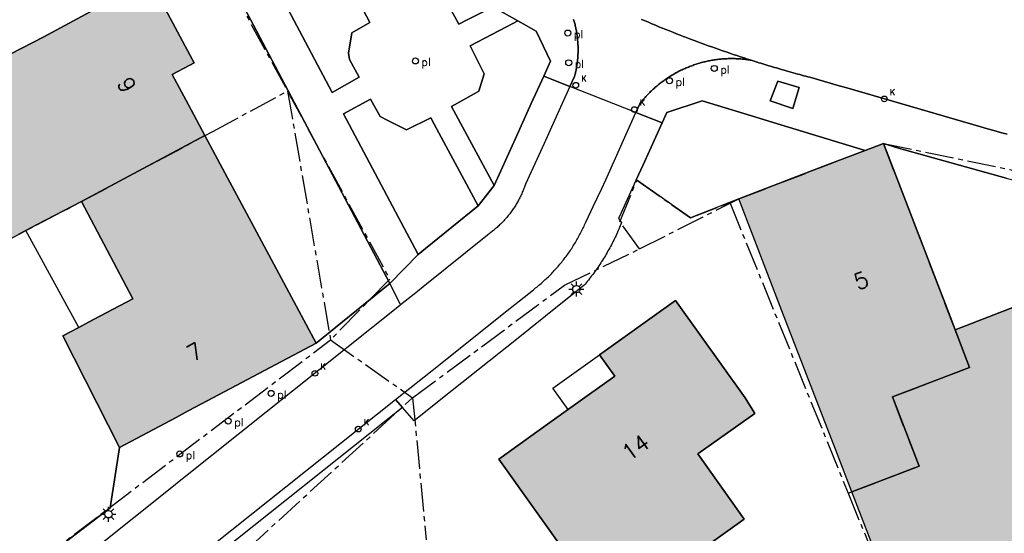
# Model space of a CAD drawing. Header units: metres. Extents: x 202952 to 203755, y 348879 to 349702.
# Tile 38 of 82: x 203237 to 203286, y 349422 to 349448. Entities that reach past the tile are written whole.
import ezdxf
from ezdxf.enums import TextEntityAlignment as Align

# ---------------------------------------------------------------- set-up
doc = ezdxf.new("R2010")
doc.units = ezdxf.units.M
doc.linetypes.add('1-200 CENTER', pattern=[4.28625, 2.8575, -0.47625, 0.47625, -0.47625])
for name, color, linetype in [('bgt.onbegroeidterreindeel', 252, 'Continuous'), ('PH-BEST-BEBOUWING', 1, 'Continuous'), ('PH-BEST-BEBOUWING-ARCERING', 254, 'Continuous'), ('PH-BEST-BEGROEIIING', 252, 'Continuous'), ('PH-BEST-HUISNUMMER', 7, 'Continuous'), ('PH-BEST-KADASTRALE-GRENS', 240, '1-200 CENTER'), ('PH-BEST-KOLK', 8, 'Continuous'), ('PH-BEST-LICHTMAST-HANDHAVENB', 6, 'Continuous'), ('PH-BEST-PAAL', 6, 'Continuous'), ('PH-BEST-WEGDEEL', 253, 'Continuous')]:
    doc.layers.add(name, color=color, linetype=linetype)
doc.styles.add('RDL_MAATVOERING', font='romans.shx')
doc.styles.add('ROMANS', font='romans.shx')

# ---------------------------------------------------------------- blocks, each defined once
blk = doc.blocks.new('*U18')
blk.add_circle((0, 0), 0.142)
at = {"ltscale": 0.05, "style": 'ROMANS'}
blk.add_text('K', height=0.3, dxfattribs=at).set_placement((0.277, 0.195))
blk = doc.blocks.new('Afzetpaal')
blk.add_circle((0, 0), 0.15)
at = {"style": 'RDL_MAATVOERING'}
blk.add_text('pl', height=0.4, dxfattribs=at).set_placement((0.302, -0.254))
blk = doc.blocks.new('Lichtmast 2')
at = {"flags": 128}
for points in [[(-0.5, 0), (-0.25, 0)], [(-0.354, 0.354), (-0.177, 0.177)], [(0, 0.25), (0, 0.5)], [(0.177, 0.177), (0.354, 0.354)], [(0.25, 0), (0.5, 0)], [(-0.354, -0.354), (-0.177, -0.177)], [(0, -0.5), (0, -0.25)], [(0.177, -0.177), (0.354, -0.354)]]:
    blk.add_lwpolyline(points, dxfattribs=at)
blk.add_circle((0, 0), 0.25)

msp = doc.modelspace()

# ---------------------------------------------------------------- hatches: boundary and pattern name
at = {"layer": 'PH-BEST-BEBOUWING-ARCERING'}
for points in [[(203246.048, 349441.974), (203239.875, 349438.682), (203237.629, 349437.507), (203237.101, 349437.231), (203236.749, 349437.047), (203233.884, 349435.549), (203232.819, 349434.992), (203231.945, 349434.535), (203230.045, 349433.541), (203228.17, 349437.115), (203232.77, 349439.52), (203233.812, 349440.066), (203234.392, 349440.369), (203232.592, 349443.89), (203229.125, 349442.118), (203227.623, 349445.05), (203232.756, 349447.67), (203233.784, 349445.654), (203234.251, 349444.738), (203234.323, 349444.606), (203235.85, 349445.455), (203235.703, 349445.733), (203236.314, 349446.049), (203238, 349446.92), (203240.309, 349448.16), (203243.29, 349449.76), (203245.314, 349445.986), (203245.51, 349445.62), (203245.295, 349445.505), (203244.41, 349445.03), (203245.218, 349443.523)], [(203251.608, 349431.604), (203245.873, 349428.56), (203245.213, 349428.21), (203244.608, 349427.889), (203241.782, 349426.389), (203238.942, 349431.957), (203239.735, 349432.38), (203240.224, 349432.641), (203241.108, 349433.112), (203242.449, 349433.816), (203239.875, 349438.682), (203246.048, 349441.974), (203246.811, 349440.552), (203248.006, 349438.323)]]:
    msp.add_hatch(color=256, dxfattribs=at).paths.add_polyline_path(points, flags=17)
h = msp.add_hatch(color=256, dxfattribs=at)
h.paths.add_polyline_path([(203272.72, 349438.81), (203277.149, 349440.51), (203279.043, 349441.238), (203279.96, 349441.59), (203280.108, 349441.205), (203283.371, 349432.711), (203283.54, 349432.27), (203284.263, 349430.388), (203280.408, 349428.907), (203281.734, 349425.453), (203278.378, 349424.163), (203277.654, 349426.03), (203274.87, 349433.21)], flags=17)
h.paths.add_polyline_path([(203278.378, 349424.163), (203281.734, 349425.453), (203280.408, 349428.907), (203284.263, 349430.388), (203283.54, 349432.27), (203286.29, 349433.326), (203286.64, 349433.46), (203287.908, 349430.157), (203289.268, 349426.615), (203290.403, 349423.658), (203290.48, 349423.458), (203292.185, 349419.018), (203298.528, 349421.433), (203299.761, 349411.306), (203299.427, 349411.258), (203284.31, 349409.082), (203281.855, 349415.399), (203281.944, 349415.446), (203280.346, 349420.011), (203280.162, 349419.944), (203280.032, 349419.897)], flags=16)
h.paths.add_polyline_path([(203264.22, 349420.92), (203260.73, 349425.8), (203263.278, 349427.623), (203265.153, 349428.964), (203266.53, 349429.95), (203265.76, 349431.02), (203269.56, 349433.74), (203273.05, 349428.86), (203273.526, 349428.074), (203270.676, 349426.063), (203273.003, 349422.792), (203268.147, 349419.329), (203266.939, 349418.468), (203266.258, 349417.982)], flags=16)

# ---------------------------------------------------------------- linework, layer by layer
at = {"layer": 'bgt.onbegroeidterreindeel'}
for points in [[(203241.702, 349460), (203242.315, 349459.079), (203244.987, 349454.127), (203245.587, 349452.988), (203246.88, 349450.536), (203247.862, 349448.672), (203249.562, 349445.447), (203255.29, 349434.578), (203251.608, 349431.604), (203248.006, 349438.323), (203246.811, 349440.552), (203246.048, 349441.974), (203245.218, 349443.523), (203244.41, 349445.03), (203245.295, 349445.505), (203245.51, 349445.62), (203245.314, 349445.986), (203243.29, 349449.76), (203240.309, 349448.16), (203238, 349446.92), (203236.314, 349446.049)], [(203292.185, 349419.018), (203290.48, 349423.458), (203290.403, 349423.658), (203289.268, 349426.615), (203287.908, 349430.157), (203286.64, 349433.46), (203286.29, 349433.326), (203283.54, 349432.27), (203283.54, 349432.27), (203283.371, 349432.711), (203280.108, 349441.205), (203279.96, 349441.59), (203280.71, 349441.346), (203286.084, 349439.85), (203288.678, 349439.219), (203296.132, 349437.41), (203301.057, 349436.322), (203303.79, 349435.95), (203303.322, 349432.936), (203302.87, 349430.02), (203302.11, 349423.955), (203301.912, 349422.37), (203303.44, 349422.165), (203307.074, 349421.678)], [(203236.749, 349437.047), (203237.101, 349437.231), (203237.629, 349437.507), (203239.875, 349438.682), (203242.449, 349433.816), (203241.108, 349433.112), (203240.224, 349432.641), (203239.735, 349432.38), (203238.942, 349431.957), (203241.782, 349426.389), (203241.309, 349423.363), (203227.608, 349412.897)]]:
    msp.add_lwpolyline(points, dxfattribs=at)
for points in [[(203274.671, 349444.697), (203275.746, 349444.38), (203275.429, 349443.339), (203274.3, 349443.71), (203274.671, 349444.697)], [(203264.22, 349420.92), (203266.258, 349417.982), (203266.939, 349418.468), (203268.147, 349419.329), (203273.003, 349422.792), (203270.676, 349426.063), (203273.526, 349428.074), (203273.05, 349428.86), (203269.56, 349433.74), (203265.76, 349431.02), (203266.53, 349429.95), (203265.153, 349428.964), (203263.278, 349427.623), (203260.73, 349425.8), (203264.22, 349420.92)]]:
    msp.add_lwpolyline(points, close=True, dxfattribs=at)
at = {"layer": 'PH-BEST-BEBOUWING'}
msp.add_lwpolyline([(203236.314, 349446.049), (203238, 349446.92), (203240.309, 349448.16), (203243.29, 349449.76), (203245.314, 349445.986), (203245.51, 349445.62), (203245.295, 349445.505), (203244.41, 349445.03), (203245.218, 349443.523), (203246.048, 349441.974), (203246.048, 349441.974), (203239.875, 349438.682), (203237.629, 349437.507), (203237.101, 349437.231), (203236.749, 349437.047)], dxfattribs=at)
for points in [[(203251.608, 349431.604), (203245.873, 349428.56), (203245.213, 349428.21), (203244.608, 349427.889), (203241.782, 349426.389), (203238.942, 349431.957), (203239.735, 349432.38), (203240.224, 349432.641), (203241.108, 349433.112), (203242.449, 349433.816), (203239.875, 349438.682), (203246.048, 349441.974), (203246.811, 349440.552), (203248.006, 349438.323), (203251.608, 349431.604)], [(203272.72, 349438.81), (203277.149, 349440.51), (203279.043, 349441.238), (203279.96, 349441.59), (203280.108, 349441.205), (203283.371, 349432.711), (203283.54, 349432.27), (203284.263, 349430.388), (203280.408, 349428.907), (203281.734, 349425.453), (203278.378, 349424.163), (203277.654, 349426.03), (203274.87, 349433.21), (203272.72, 349438.81)], [(203241.108, 349433.112), (203240.224, 349432.641), (203239.735, 349432.38), (203237.101, 349437.231), (203237.629, 349437.507), (203239.875, 349438.682), (203242.449, 349433.816), (203241.108, 349433.112)], [(203264.22, 349420.92), (203260.73, 349425.8), (203263.278, 349427.623), (203265.153, 349428.964), (203266.53, 349429.95), (203265.76, 349431.02), (203269.56, 349433.74), (203273.05, 349428.86), (203273.526, 349428.074), (203270.676, 349426.063), (203273.003, 349422.792), (203268.147, 349419.329), (203266.939, 349418.468), (203266.258, 349417.982), (203264.22, 349420.92)], [(203278.378, 349424.163), (203281.734, 349425.453), (203280.408, 349428.907), (203284.263, 349430.388), (203283.54, 349432.27), (203286.29, 349433.326), (203286.64, 349433.46), (203287.908, 349430.157), (203289.268, 349426.615), (203290.403, 349423.658), (203290.48, 349423.458), (203292.185, 349419.018), (203298.528, 349421.433), (203299.761, 349411.306), (203299.427, 349411.258), (203284.31, 349409.082), (203281.855, 349415.399), (203281.944, 349415.446), (203280.346, 349420.011), (203280.162, 349419.944), (203280.032, 349419.897), (203278.378, 349424.163)], [(203263.434, 349429.346), (203265.76, 349431.02), (203266.53, 349429.95), (203265.153, 349428.964), (203264.199, 349428.282), (203263.434, 349429.346)]]:
    msp.add_lwpolyline(points, close=True, dxfattribs=at)
at = {"layer": 'PH-BEST-BEGROEIIING'}
for points in [[(203254.292, 349447.628), (203253.381, 349447.112), (203253.222, 349446.095), (203253.276, 349445.784), (203253.753, 349444.907), (203252.398, 349444.13), (203250.189, 349448.318), (203248.504, 349451.512), (203251.226, 349453.063), (203251.388, 349453.156), (203254.292, 349447.628)], [(203257.272, 349450.283), (203257.415, 349450.227), (203257.991, 349449.883), (203259.015, 349449.27), (203260.018, 349448.67), (203260.435, 349448.421), (203260.111, 349448.255), (203259.157, 349447.765), (203258.731, 349447.546), (203258.255, 349448.427), (203258.054, 349448.713), (203257.916, 349448.773), (203257.125, 349449.117), (203256.231, 349448.64), (203255.733, 349449.577), (203254.748, 349451.428), (203255.247, 349451.075), (203255.651, 349450.917), (203256.188, 349450.707), (203257.272, 349450.283)], [(203260.493, 349439.487), (203259.816, 349440.743), (203258.368, 349443.43), (203259.504, 349444.068), (203259.742, 349444.202), (203259.998, 349445.065), (203259.309, 349446.461), (203260.387, 349447.031), (203261.121, 349447.419), (203261.676, 349447.712), (203262.601, 349447.195), (203263.32, 349445.698), (203262.977, 349444.945), (203262.357, 349443.583), (203261.559, 349441.828), (203260.493, 349439.487)], [(203256.702, 349436.034), (203256.537, 349436.345), (203256.004, 349437.35), (203252.977, 349443.059), (203254.321, 349443.807), (203254.798, 349442.929), (203255.189, 349442.735), (203256.123, 349442.27), (203257.327, 349442.869), (203257.496, 349442.556), (203259.706, 349438.466), (203257.076, 349436.337), (203256.702, 349436.034)], [(203279.043, 349441.238), (203277.149, 349440.51), (203272.72, 349438.81), (203270.311, 349437.863), (203267.632, 349439.75), (203267.596, 349439.767), (203267.939, 349440.518), (203268.9, 349442.622), (203269.134, 349443.135), (203270.892, 349443.722), (203273.739, 349442.854), (203274.446, 349442.639), (203279.043, 349441.238)]]:
    msp.add_lwpolyline(points, close=True, dxfattribs=at)
at = {"layer": 'PH-BEST-KADASTRALE-GRENS', "ltscale": 0.5}
for p, q in [((203245.294, 349453.188), (203250.173, 349444.204)), ((203250.173, 349444.204), (203252.324, 349431.763)), ((203279.96, 349441.59), (203297.161, 349438.008)), ((203266.781, 349437.671), (203267.632, 349439.75)), ((203267.632, 349439.75), (203270.311, 349437.863)), ((203267.763, 349436.309), (203272.291, 349438.597)), ((203271.929, 349438.494), (203272.291, 349438.597)), ((203272.291, 349438.597), (203278.193, 349424.092)), ((203270.311, 349437.863), (203271.929, 349438.494)), ((203267.763, 349436.309), (203266.781, 349437.671)), ((203227.573, 349412.97), (203252.324, 349431.763)), ((203252.324, 349431.763), (203256.427, 349428.868)), ((203246.57, 349419.84), (203256.427, 349428.868)), ((203256.427, 349428.868), (203257.099, 349421.772)), ((203278.193, 349424.092), (203282.071, 349414.56))]:
    msp.add_line(p, q, dxfattribs=at)
for points in [[(203220.503, 349428.472), (203230.045, 349433.541), (203239.875, 349438.682), (203246.443, 349442.185), (203250.173, 349444.204)], [(203250.173, 349444.204), (203255.279, 349434.801), (203252.324, 349431.763)], [(203272.291, 349438.597), (203272.72, 349438.81), (203279.96, 349441.59)], [(203278.193, 349424.092), (203281.734, 349425.453), (203280.408, 349428.907), (203284.263, 349430.388), (203283.54, 349432.27), (203279.96, 349441.59)], [(203256.427, 349428.868), (203264.013, 349434.496), (203267.763, 349436.309)]]:
    msp.add_lwpolyline(points, dxfattribs=at)
at = {"layer": 'PH-BEST-WEGDEEL'}
for p, q in [((203270.209, 349445.407), (203270.263, 349445.429)), ((203270.263, 349445.429), (203270.317, 349445.45)), ((203270.317, 349445.45), (203270.371, 349445.47)), ((203270.371, 349445.47), (203270.426, 349445.49)), ((203270.426, 349445.49), (203270.481, 349445.509)), ((203270.481, 349445.509), (203270.536, 349445.528)), ((203270.536, 349445.528), (203270.591, 349445.547)), ((203270.591, 349445.547), (203270.647, 349445.565)), ((203270.647, 349445.565), (203270.702, 349445.582)), ((203270.702, 349445.582), (203270.758, 349445.598)), ((203270.758, 349445.598), (203270.814, 349445.614)), ((203270.814, 349445.614), (203270.87, 349445.629)), ((203270.87, 349445.629), (203270.926, 349445.644)), ((203270.926, 349445.644), (203270.983, 349445.658)), ((203270.983, 349445.658), (203271.039, 349445.672)), ((203271.039, 349445.672), (203271.096, 349445.685)), ((203271.096, 349445.685), (203271.153, 349445.698)), ((203271.153, 349445.698), (203271.21, 349445.71)), ((203271.21, 349445.71), (203271.267, 349445.721)), ((203271.267, 349445.721), (203271.324, 349445.732)), ((203271.324, 349445.732), (203271.382, 349445.742)), ((203271.382, 349445.742), (203271.439, 349445.752)), ((203271.439, 349445.752), (203271.496, 349445.761)), ((203271.496, 349445.761), (203271.554, 349445.769)), ((203271.554, 349445.769), (203271.611, 349445.777)), ((203271.611, 349445.777), (203271.669, 349445.785)), ((203271.669, 349445.785), (203271.726, 349445.792)), ((203271.726, 349445.792), (203271.784, 349445.798)), ((203271.784, 349445.798), (203271.842, 349445.804)), ((203271.842, 349445.804), (203271.9, 349445.809)), ((203271.9, 349445.809), (203271.958, 349445.813)), ((203271.958, 349445.813), (203272.016, 349445.817)), ((203272.016, 349445.817), (203272.074, 349445.82)), ((203272.074, 349445.82), (203272.132, 349445.823)), ((203272.132, 349445.823), (203272.19, 349445.825)), ((203272.19, 349445.825), (203272.249, 349445.826)), ((203272.249, 349445.826), (203272.307, 349445.827)), ((203272.307, 349445.827), (203272.365, 349445.828)), ((203272.365, 349445.828), (203272.424, 349445.828)), ((203272.424, 349445.828), (203272.482, 349445.827)), ((203272.482, 349445.827), (203272.54, 349445.826)), ((203272.54, 349445.826), (203272.598, 349445.824)), ((203272.598, 349445.824), (203272.656, 349445.821)), ((203272.656, 349445.821), (203272.714, 349445.818)), ((203272.714, 349445.818), (203272.772, 349445.814)), ((203272.772, 349445.814), (203272.83, 349445.81)), ((203272.83, 349445.81), (203272.888, 349445.805)), ((203272.888, 349445.805), (203272.945, 349445.8)), ((203272.945, 349445.8), (203273.003, 349445.794)), ((203273.003, 349445.794), (203273.061, 349445.788)), ((203273.061, 349445.788), (203273.118, 349445.781)), ((203273.118, 349445.781), (203273.176, 349445.773)), ((203273.176, 349445.773), (203273.234, 349445.765)), ((203273.234, 349445.765), (203273.291, 349445.756)), ((203273.291, 349445.756), (203273.349, 349445.746)), ((203273.349, 349445.746), (203273.446, 349445.715)), ((203273.446, 349445.715), (203273.542, 349445.685)), ((203273.542, 349445.685), (203273.639, 349445.654)), ((203273.639, 349445.654), (203273.736, 349445.624)), ((203273.736, 349445.624), (203273.833, 349445.593)), ((203273.833, 349445.593), (203273.93, 349445.563)), ((203273.93, 349445.563), (203274.027, 349445.533)), ((203274.027, 349445.533), (203274.124, 349445.503)), ((203274.124, 349445.503), (203274.221, 349445.474)), ((203274.221, 349445.474), (203274.318, 349445.445)), ((203274.318, 349445.445), (203274.416, 349445.416)), ((203274.416, 349445.416), (203274.513, 349445.387)), ((203269.229, 349444.901), (203269.278, 349444.932)), ((203269.278, 349444.932), (203269.327, 349444.963)), ((203269.327, 349444.963), (203269.377, 349444.993)), ((203269.377, 349444.993), (203269.427, 349445.023)), ((203269.427, 349445.023), (203269.477, 349445.052)), ((203269.477, 349445.052), (203269.528, 349445.081)), ((203269.528, 349445.081), (203269.579, 349445.109)), ((203269.579, 349445.109), (203269.63, 349445.137)), ((203269.63, 349445.137), (203269.681, 349445.164)), ((203269.681, 349445.164), (203269.733, 349445.191)), ((203269.733, 349445.191), (203269.785, 349445.217)), ((203269.785, 349445.217), (203269.837, 349445.243)), ((203269.837, 349445.243), (203269.889, 349445.268)), ((203269.889, 349445.268), (203269.942, 349445.293)), ((203269.942, 349445.293), (203269.995, 349445.317)), ((203269.995, 349445.317), (203270.048, 349445.34)), ((203270.048, 349445.34), (203270.102, 349445.363)), ((203270.102, 349445.363), (203270.155, 349445.385)), ((203270.155, 349445.385), (203270.209, 349445.407)), ((203274.513, 349445.387), (203274.61, 349445.358)), ((203274.61, 349445.358), (203274.708, 349445.33)), ((203274.708, 349445.33), (203274.805, 349445.301)), ((203274.805, 349445.301), (203274.903, 349445.273)), ((203274.903, 349445.273), (203275, 349445.244)), ((203275, 349445.244), (203275.098, 349445.216)), ((203275.098, 349445.216), (203275.685, 349445.052)), ((203275.685, 349445.052), (203275.783, 349445.025)), ((203275.783, 349445.025), (203275.881, 349444.998)), ((203275.881, 349444.998), (203275.979, 349444.972)), ((203275.979, 349444.972), (203276.077, 349444.946)), ((203276.077, 349444.946), (203276.175, 349444.92)), ((203276.175, 349444.92), (203276.273, 349444.894)), ((203268.578, 349444.413), (203268.622, 349444.451)), ((203268.622, 349444.451), (203268.667, 349444.488)), ((203268.667, 349444.488), (203268.712, 349444.525)), ((203268.712, 349444.525), (203268.757, 349444.561)), ((203268.757, 349444.561), (203268.803, 349444.597)), ((203268.803, 349444.597), (203268.849, 349444.633)), ((203268.849, 349444.633), (203268.895, 349444.668)), ((203268.895, 349444.668), (203268.942, 349444.703)), ((203268.942, 349444.703), (203268.989, 349444.737)), ((203268.989, 349444.737), (203269.036, 349444.771)), ((203269.036, 349444.771), (203269.084, 349444.804)), ((203269.084, 349444.804), (203269.132, 349444.837)), ((203269.132, 349444.837), (203269.18, 349444.869)), ((203269.18, 349444.869), (203269.229, 349444.901)), ((203276.273, 349444.894), (203277.743, 349444.467)), ((203277.743, 349444.467), (203278.118, 349444.358)), ((203268.079, 349443.925), (203268.118, 349443.968)), ((203268.118, 349443.968), (203268.158, 349444.011)), ((203268.158, 349444.011), (203268.198, 349444.053)), ((203268.198, 349444.053), (203268.239, 349444.095)), ((203268.239, 349444.095), (203268.28, 349444.136)), ((203268.28, 349444.136), (203268.321, 349444.177)), ((203268.321, 349444.177), (203268.363, 349444.217)), ((203268.363, 349444.217), (203268.405, 349444.257)), ((203268.405, 349444.257), (203268.448, 349444.297)), ((203268.448, 349444.297), (203268.491, 349444.336)), ((203268.491, 349444.336), (203268.534, 349444.375)), ((203268.534, 349444.375), (203268.578, 349444.413)), ((203278.118, 349444.358), (203284.817, 349442.412)), ((203267.586, 349443.137), (203267.78, 349443.569)), ((203267.78, 349443.569), (203267.816, 349443.615)), ((203267.816, 349443.615), (203267.852, 349443.66)), ((203267.852, 349443.66), (203267.889, 349443.705)), ((203267.889, 349443.705), (203267.926, 349443.75)), ((203267.926, 349443.75), (203267.963, 349443.795)), ((203267.963, 349443.795), (203268.001, 349443.839)), ((203268.001, 349443.839), (203268.04, 349443.882)), ((203268.04, 349443.882), (203268.079, 349443.925)), ((203270.892, 349443.722), (203269.134, 349443.135)), ((203273.739, 349442.854), (203270.892, 349443.722)), ((203268.9, 349442.622), (203267.586, 349443.137)), ((203269.134, 349443.135), (203268.9, 349442.622)), ((203274.446, 349442.639), (203273.739, 349442.854)), ((203279.043, 349441.238), (203274.446, 349442.639)), ((203284.817, 349442.412), (203285.148, 349442.319)), ((203285.148, 349442.319), (203285.479, 349442.227)), ((203285.479, 349442.227), (203285.81, 349442.136)), ((203285.81, 349442.136), (203286.142, 349442.045)), ((203279.96, 349441.59), (203279.043, 349441.238)), ((203280.71, 349441.346), (203279.96, 349441.59)), ((203286.084, 349439.85), (203280.71, 349441.346))]:
    msp.add_line(p, q, dxfattribs=at)
for points in [[(203250.189, 349448.318), (203252.398, 349444.13), (203253.753, 349444.907), (203253.276, 349445.784), (203253.222, 349446.095), (203253.381, 349447.112), (203254.292, 349447.628), (203251.388, 349453.156)], [(203260.435, 349448.421), (203261.676, 349447.712), (203261.121, 349447.419), (203260.387, 349447.031), (203259.309, 349446.461), (203259.998, 349445.065), (203259.742, 349444.202), (203259.504, 349444.068), (203258.368, 349443.43), (203259.816, 349440.743), (203260.493, 349439.487), (203259.706, 349438.466), (203257.496, 349442.556), (203257.327, 349442.869), (203256.123, 349442.27), (203255.189, 349442.735), (203254.798, 349442.929), (203254.321, 349443.807), (203252.977, 349443.059), (203256.004, 349437.35), (203256.537, 349436.345), (203256.702, 349436.034), (203255.29, 349434.578), (203249.562, 349445.447), (203247.862, 349448.672)], [(203258.255, 349448.427), (203258.731, 349447.546), (203259.157, 349447.765), (203260.111, 349448.255)], [(203264.472, 349447.782), (203264.487, 349447.731), (203264.501, 349447.679), (203264.515, 349447.628), (203264.529, 349447.576), (203264.542, 349447.525), (203264.555, 349447.473), (203264.567, 349447.421), (203264.578, 349447.368), (203264.589, 349447.316), (203264.599, 349447.264), (203264.609, 349447.211), (203264.619, 349447.159), (203264.628, 349447.106), (203264.636, 349447.054), (203264.644, 349447.001), (203264.651, 349446.948), (203264.657, 349446.896), (203264.663, 349446.843), (203264.668, 349446.79), (203264.673, 349446.737), (203264.678, 349446.684), (203264.682, 349446.631), (203264.686, 349446.577), (203264.689, 349446.524), (203264.691, 349446.471), (203264.693, 349446.417), (203264.694, 349446.364), (203264.695, 349446.311), (203264.695, 349446.257), (203264.694, 349446.204), (203264.693, 349446.151), (203264.691, 349446.097), (203264.689, 349446.044), (203264.686, 349445.991), (203264.683, 349445.938), (203264.68, 349445.885), (203264.675, 349445.832), (203264.67, 349445.779), (203264.665, 349445.726), (203264.659, 349445.673), (203264.653, 349445.62), (203264.646, 349445.567), (203264.639, 349445.514), (203264.631, 349445.462), (203264.622, 349445.409), (203264.613, 349445.356), (203264.603, 349445.304), (203264.593, 349445.251), (203264.582, 349445.199), (203264.571, 349445.147), (203264.559, 349445.095), (203264.547, 349445.043), (203264.534, 349444.992), (203264.52, 349444.94), (203264.289, 349444.431), (203262.977, 349444.945), (203263.32, 349445.698), (203262.601, 349447.195), (203261.676, 349447.712), (203260.435, 349448.421)], [(203267.865, 349447.79), (203268.039, 349447.716), (203268.213, 349447.642), (203268.387, 349447.569), (203268.561, 349447.496), (203268.736, 349447.424), (203268.911, 349447.353), (203269.086, 349447.282), (203269.261, 349447.212), (203269.437, 349447.142), (203269.613, 349447.073), (203269.789, 349447.004), (203269.965, 349446.936), (203270.141, 349446.868), (203270.317, 349446.801), (203270.494, 349446.735), (203270.671, 349446.669), (203270.848, 349446.604), (203271.025, 349446.539), (203271.203, 349446.474), (203271.381, 349446.411), (203271.559, 349446.348), (203271.737, 349446.285), (203271.916, 349446.223), (203272.094, 349446.161), (203272.273, 349446.1), (203272.452, 349446.039), (203272.631, 349445.979), (203272.81, 349445.92), (203272.989, 349445.861), (203273.169, 349445.803), (203273.349, 349445.746), (203273.291, 349445.756), (203273.234, 349445.765), (203273.176, 349445.773), (203273.118, 349445.781), (203273.061, 349445.788), (203273.003, 349445.794), (203272.945, 349445.8), (203272.888, 349445.805), (203272.83, 349445.81), (203272.772, 349445.814), (203272.714, 349445.818), (203272.656, 349445.821), (203272.598, 349445.824), (203272.54, 349445.826), (203272.482, 349445.827), (203272.424, 349445.828), (203272.365, 349445.828), (203272.307, 349445.827), (203272.249, 349445.826), (203272.19, 349445.825), (203272.132, 349445.823), (203272.074, 349445.82), (203272.016, 349445.817), (203271.958, 349445.813), (203271.9, 349445.809), (203271.842, 349445.804), (203271.784, 349445.798), (203271.726, 349445.792), (203271.669, 349445.785), (203271.611, 349445.777), (203271.554, 349445.769), (203271.496, 349445.761), (203271.439, 349445.752), (203271.382, 349445.742), (203271.324, 349445.732), (203271.267, 349445.721), (203271.21, 349445.71), (203271.153, 349445.698), (203271.096, 349445.685), (203271.039, 349445.672), (203270.983, 349445.658), (203270.926, 349445.644), (203270.87, 349445.629), (203270.814, 349445.614), (203270.758, 349445.598), (203270.702, 349445.582), (203270.647, 349445.565), (203270.591, 349445.547), (203270.536, 349445.528), (203270.481, 349445.509), (203270.426, 349445.49), (203270.371, 349445.47), (203270.317, 349445.45), (203270.263, 349445.429), (203270.209, 349445.407), (203270.155, 349445.385), (203270.102, 349445.363), (203270.048, 349445.34), (203269.995, 349445.317), (203269.942, 349445.293), (203269.889, 349445.268), (203269.837, 349445.243), (203269.785, 349445.217), (203269.733, 349445.191), (203269.681, 349445.164), (203269.63, 349445.137), (203269.579, 349445.109), (203269.528, 349445.081), (203269.477, 349445.052), (203269.427, 349445.023), (203269.377, 349444.993), (203269.327, 349444.963), (203269.278, 349444.932), (203269.229, 349444.901), (203269.18, 349444.869), (203269.132, 349444.837), (203269.084, 349444.804), (203269.036, 349444.771), (203268.989, 349444.737), (203268.942, 349444.703), (203268.895, 349444.668), (203268.849, 349444.633), (203268.803, 349444.597), (203268.757, 349444.561), (203268.712, 349444.525), (203268.667, 349444.488), (203268.622, 349444.451), (203268.578, 349444.413), (203268.534, 349444.375), (203268.491, 349444.336), (203268.448, 349444.297), (203268.405, 349444.257), (203268.363, 349444.217), (203268.321, 349444.177), (203268.28, 349444.136), (203268.239, 349444.095), (203268.198, 349444.053), (203268.158, 349444.011), (203268.118, 349443.968), (203268.079, 349443.925), (203268.04, 349443.882), (203268.001, 349443.839), (203267.963, 349443.795), (203267.926, 349443.75), (203267.889, 349443.705), (203267.852, 349443.66), (203267.816, 349443.615), (203267.78, 349443.569), (203267.586, 349443.137), (203267.586, 349443.137), (203264.289, 349444.431), (203264.52, 349444.94), (203264.534, 349444.992), (203264.547, 349445.043), (203264.559, 349445.095), (203264.571, 349445.147), (203264.582, 349445.199), (203264.593, 349445.251), (203264.603, 349445.304), (203264.613, 349445.356), (203264.622, 349445.409), (203264.631, 349445.462), (203264.639, 349445.514), (203264.646, 349445.567), (203264.653, 349445.62), (203264.659, 349445.673), (203264.665, 349445.726), (203264.67, 349445.779), (203264.675, 349445.832), (203264.68, 349445.885), (203264.683, 349445.938), (203264.686, 349445.991), (203264.689, 349446.044), (203264.691, 349446.097), (203264.693, 349446.151), (203264.694, 349446.204), (203264.695, 349446.257), (203264.695, 349446.311), (203264.694, 349446.364), (203264.693, 349446.417), (203264.691, 349446.471), (203264.689, 349446.524), (203264.686, 349446.577), (203264.682, 349446.631), (203264.678, 349446.684), (203264.673, 349446.737), (203264.668, 349446.79), (203264.663, 349446.843), (203264.657, 349446.896), (203264.651, 349446.948), (203264.644, 349447.001), (203264.636, 349447.054), (203264.628, 349447.106), (203264.619, 349447.159), (203264.609, 349447.211), (203264.599, 349447.264), (203264.589, 349447.316), (203264.578, 349447.368), (203264.567, 349447.421), (203264.555, 349447.473), (203264.542, 349447.525), (203264.529, 349447.576), (203264.515, 349447.628), (203264.501, 349447.679), (203264.487, 349447.731), (203264.472, 349447.782)], [(203286.142, 349442.045), (203285.81, 349442.136), (203285.479, 349442.227), (203285.148, 349442.319), (203284.817, 349442.412), (203278.118, 349444.358), (203277.743, 349444.467), (203276.273, 349444.894), (203276.175, 349444.92), (203276.077, 349444.946), (203275.979, 349444.972), (203275.881, 349444.998), (203275.783, 349445.025), (203275.685, 349445.052), (203275.098, 349445.216), (203275, 349445.244), (203274.903, 349445.273), (203274.805, 349445.301), (203274.708, 349445.33), (203274.61, 349445.358), (203274.513, 349445.387), (203274.416, 349445.416), (203274.318, 349445.445), (203274.221, 349445.474), (203274.124, 349445.503), (203274.027, 349445.533), (203273.93, 349445.563), (203273.833, 349445.593), (203273.736, 349445.624), (203273.639, 349445.654), (203273.542, 349445.685), (203273.446, 349445.715), (203273.349, 349445.746), (203273.169, 349445.803), (203272.989, 349445.861), (203272.81, 349445.92), (203272.631, 349445.979), (203272.452, 349446.039), (203272.273, 349446.1), (203272.094, 349446.161), (203271.916, 349446.223), (203271.737, 349446.285), (203271.559, 349446.348), (203271.381, 349446.411), (203271.203, 349446.474), (203271.025, 349446.539), (203270.848, 349446.604), (203270.671, 349446.669), (203270.494, 349446.735), (203270.317, 349446.801), (203270.141, 349446.868), (203269.965, 349446.936), (203269.789, 349447.004), (203269.613, 349447.073), (203269.437, 349447.142), (203269.261, 349447.212), (203269.086, 349447.282), (203268.911, 349447.353), (203268.736, 349447.424), (203268.561, 349447.496), (203268.387, 349447.569), (203268.213, 349447.642), (203268.039, 349447.716), (203267.865, 349447.79)], [(203227.608, 349412.897), (203241.309, 349423.363), (203241.782, 349426.389), (203244.608, 349427.889), (203245.213, 349428.21), (203245.873, 349428.56), (203251.608, 349431.604), (203255.29, 349434.578), (203255.826, 349433.51), (203255.826, 349433.51), (203255.769, 349433.464), (203245.082, 349424.938), (203244.756, 349424.678), (203244.473, 349424.453), (203228.675, 349411.849)]]:
    msp.add_lwpolyline(points, dxfattribs=at)
for points in [[(203264.289, 349444.431), (203263.669, 349443.065), (203263, 349441.589), (203262.073, 349439.545), (203262.03, 349439.45), (203262.01, 349439.395), (203261.989, 349439.34), (203261.968, 349439.286), (203261.946, 349439.232), (203261.924, 349439.178), (203261.901, 349439.124), (203261.877, 349439.071), (203261.853, 349439.018), (203261.828, 349438.965), (203261.803, 349438.912), (203261.777, 349438.86), (203261.75, 349438.808), (203261.723, 349438.757), (203261.695, 349438.706), (203261.666, 349438.655), (203261.637, 349438.604), (203261.607, 349438.554), (203261.577, 349438.504), (203261.546, 349438.454), (203261.514, 349438.405), (203261.482, 349438.356), (203261.45, 349438.308), (203261.417, 349438.26), (203261.383, 349438.212), (203261.348, 349438.165), (203261.313, 349438.118), (203261.278, 349438.072), (203261.242, 349438.026), (203261.206, 349437.98), (203261.169, 349437.935), (203261.132, 349437.89), (203261.094, 349437.845), (203261.055, 349437.801), (203261.016, 349437.758), (203260.977, 349437.715), (203260.937, 349437.672), (203260.896, 349437.63), (203260.855, 349437.589), (203260.814, 349437.548), (203260.772, 349437.507), (203260.73, 349437.467), (203260.687, 349437.427), (203260.643, 349437.388), (203260.599, 349437.349), (203260.555, 349437.311), (203260.51, 349437.274), (203260.465, 349437.237), (203260.42, 349437.2), (203260.168, 349436.997), (203256.946, 349434.41), (203256.669, 349434.187), (203256.503, 349434.054), (203255.826, 349433.51), (203255.29, 349434.578), (203256.702, 349436.034), (203257.076, 349436.337), (203259.706, 349438.466), (203260.493, 349439.487), (203261.559, 349441.828), (203262.357, 349443.583), (203262.977, 349444.945), (203264.289, 349444.431)], [(203274.671, 349444.697), (203274.3, 349443.71), (203275.429, 349443.339), (203275.746, 349444.38), (203274.671, 349444.697)], [(203268.9, 349442.622), (203267.939, 349440.518), (203267.596, 349439.767), (203267.401, 349439.34), (203266.83, 349438.09), (203266.711, 349437.83), (203266.867, 349437.629), (203266.835, 349437.548), (203266.802, 349437.467), (203266.768, 349437.386), (203266.734, 349437.305), (203266.699, 349437.225), (203266.663, 349437.145), (203266.627, 349437.065), (203266.59, 349436.985), (203266.553, 349436.906), (203266.515, 349436.827), (203266.476, 349436.748), (203266.437, 349436.67), (203266.397, 349436.592), (203266.357, 349436.514), (203266.316, 349436.437), (203266.274, 349436.36), (203266.232, 349436.283), (203266.189, 349436.207), (203266.146, 349436.131), (203266.102, 349436.055), (203266.057, 349435.98), (203266.012, 349435.905), (203265.966, 349435.83), (203265.919, 349435.756), (203265.872, 349435.682), (203265.825, 349435.608), (203265.777, 349435.535), (203265.728, 349435.462), (203265.679, 349435.39), (203265.629, 349435.318), (203265.579, 349435.246), (203265.528, 349435.175), (203265.476, 349435.104), (203265.424, 349435.034), (203265.372, 349434.964), (203265.319, 349434.894), (203265.265, 349434.825), (203265.211, 349434.756), (203265.156, 349434.688), (203265.101, 349434.62), (203265.045, 349434.552), (203264.989, 349434.485), (203263.745, 349433.492), (203261.611, 349431.789), (203258.407, 349429.23), (203256.505, 349427.712), (203255.922, 349428.388), (203255.569, 349428.782), (203257.71, 349430.487), (203261.063, 349433.158), (203262.46, 349434.271), (203262.516, 349434.315), (203262.572, 349434.359), (203262.627, 349434.403), (203262.682, 349434.448), (203262.736, 349434.493), (203262.79, 349434.538), (203262.843, 349434.584), (203262.896, 349434.631), (203262.949, 349434.678), (203263.002, 349434.726), (203263.054, 349434.774), (203263.106, 349434.822), (203263.157, 349434.871), (203263.208, 349434.92), (203263.258, 349434.97), (203263.308, 349435.02), (203263.358, 349435.07), (203263.407, 349435.121), (203263.456, 349435.172), (203263.504, 349435.224), (203263.552, 349435.276), (203263.599, 349435.329), (203263.646, 349435.382), (203263.693, 349435.435), (203263.739, 349435.489), (203263.785, 349435.543), (203263.83, 349435.597), (203263.875, 349435.652), (203263.919, 349435.707), (203263.963, 349435.763), (203264.006, 349435.819), (203264.049, 349435.875), (203264.091, 349435.932), (203264.133, 349435.989), (203264.175, 349436.046), (203264.216, 349436.104), (203264.257, 349436.162), (203264.297, 349436.22), (203264.336, 349436.279), (203264.375, 349436.338), (203264.413, 349436.397), (203264.451, 349436.457), (203264.488, 349436.517), (203264.525, 349436.577), (203264.562, 349436.638), (203264.598, 349436.699), (203264.634, 349436.76), (203264.669, 349436.821), (203264.704, 349436.883), (203264.738, 349436.945), (203264.771, 349437.007), (203264.804, 349437.07), (203264.836, 349437.133), (203264.868, 349437.196), (203264.899, 349437.26), (203264.93, 349437.324), (203264.96, 349437.388), (203264.99, 349437.452), (203265.019, 349437.516), (203265.048, 349437.581), (203265.096, 349437.683), (203265.449, 349438.426), (203265.866, 349439.306), (203266.073, 349439.766), (203267.586, 349443.137), (203268.9, 349442.622)], [(203239.618, 349416.076), (203245.582, 349420.827), (203255.569, 349428.782), (203255.922, 349428.388), (203246.033, 349420.522), (203240.759, 349416.326), (203240.704, 349414.684), (203239.618, 349416.076)]]:
    msp.add_lwpolyline(points, close=True, dxfattribs=at)

# ---------------------------------------------------------------- block references
at = {"layer": 'PH-BEST-KOLK', "color": 9}
for p in [(203264.58, 349444.494), (203279.998, 349443.812), (203267.508, 349443.28), (203251.539, 349430.089), (203253.707, 349427.299)]:
    msp.add_blockref('*U18', p, dxfattribs=at)
at = {"layer": 'PH-BEST-KOLK'}
for p in [(203264.58, 349444.494), (203279.998, 349443.812), (203267.508, 349443.28), (203251.539, 349430.089), (203253.707, 349427.299)]:
    msp.add_blockref('*U18', p, dxfattribs=at)
at = {"layer": 'PH-BEST-LICHTMAST-HANDHAVENB', "color": 9, "xscale": 0.75, "yscale": 0.75, "zscale": 0.75}
for p in [(203264.611, 349434.3), (203241.224, 349423.044)]:
    msp.add_blockref('Lichtmast 2', p, dxfattribs=at)
at = {"layer": 'PH-BEST-LICHTMAST-HANDHAVENB', "xscale": 0.75, "yscale": 0.75, "zscale": 0.75}
for p in [(203264.611, 349434.3), (203241.224, 349423.044)]:
    msp.add_blockref('Lichtmast 2', p, dxfattribs=at)
at = {"layer": 'PH-BEST-PAAL', "color": 9}
for p in [(203264.182, 349447.107), (203256.567, 349445.712), (203264.224, 349445.619), (203271.501, 349445.335), (203269.263, 349444.723), (203249.355, 349429.089), (203247.208, 349427.701), (203244.788, 349426.06)]:
    msp.add_blockref('Afzetpaal', p, dxfattribs=at)

# ---------------------------------------------------------------- texts
at = {"layer": 'PH-BEST-HUISNUMMER', "style": 'ROMANS'}
for s, rotation, p in [('9', 298.2, (203242.134, 349444.51)), ('5', 21, (203278.845, 349434.734)), ('7', 29.9, (203245.539, 349431.17)), ('14', 35.6, (203267.565, 349426.386))]:
    msp.add_text(s, height=0.8, rotation=rotation, dxfattribs=at).set_placement(p, align=Align.MIDDLE_CENTER)

doc.saveas('drawing.dxf')
